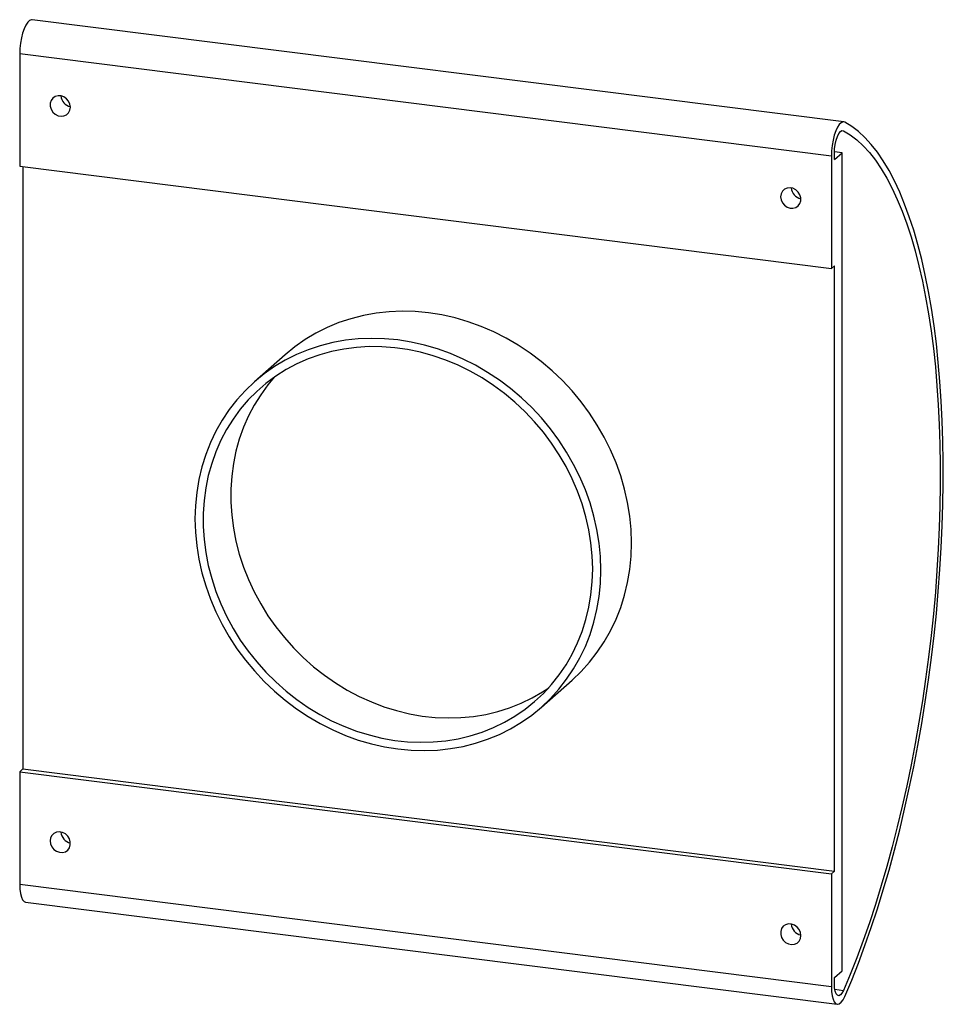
# Paper-space layout '_Dimétrica' of a CAD drawing. Header units: millimetres. Extents: x -96 to 117, y -114 to 113.
import ezdxf

# ---------------------------------------------------------------- set-up
doc = ezdxf.new("R2010")
doc.units = ezdxf.units.MM

psp = doc.layouts.new('_Dimétrica')

# ---------------------------------------------------------------- linework, layer by layer
at = {"color": 7, "linetype": 'Continuous', "lineweight": 25}
for p, q in [((93.94, 89.6), (-93.14, 113.17)), ((-96.02, 105.34), (91.07, 81.77)), ((-96.02, 105.34), (-96.02, 79.37)), ((93.52, 87.6), (93.85, 87.56)), ((91.07, 81.77), (91.07, 55.8)), ((91.77, 80.94), (93.54, 82.5)), ((91.77, 80.94), (91.77, 82.4)), ((93.54, 82.5), (91.78, 82.72)), ((93.54, -106.07), (93.54, 82.5)), ((-96.02, 79.37), (91.07, 55.8)), ((-95.31, 79.28), (-95.31, -59.54)), ((91.07, 55.8), (91.77, 56.42)), ((91.77, -83.11), (91.77, 56.42)), ((-34.84, 35.94), (-41.91, 29.7)), ((24.23, -45.3), (31.3, -39.06)), ((-95.31, -59.54), (-96.02, -60.17)), ((-96.02, -60.17), (-96.02, -86.14)), ((-96.02, -60.17), (91.07, -83.74)), ((-95.31, -59.54), (91.77, -83.11)), ((91.77, -83.11), (91.07, -83.74)), ((91.07, -83.74), (91.07, -109.71)), ((-96.02, -86.14), (91.07, -109.71)), ((-94.64, -90.22), (92.44, -113.79)), ((91.77, -107.63), (93.54, -106.07)), ((91.77, -109.09), (91.77, -107.63)), ((91.86, -110.33), (93.85, -110.58))]:
    psp.add_line(p, q, dxfattribs=at)
at = {"color": 7, "linetype": 'Continuous', "lineweight": 25, "flags": 128}
for points in [[(-93.14, 113.17), (-93.3, 113.17), (-93.73, 113), (-94.17, 112.58), (-94.59, 111.94), (-94.99, 111.1), (-95.34, 110.09), (-95.62, 108.97), (-95.84, 107.76), (-95.97, 106.54), (-96.02, 105.34)], [(-84.32, 92.98), (-84.43, 93.69), (-84.73, 94.36), (-85.2, 94.94), (-85.81, 95.36), (-86.49, 95.61), (-87.18, 95.64), (-87.83, 95.47), (-88.38, 95.1), (-88.77, 94.56), (-88.97, 93.92), (-88.97, 93.22), (-88.77, 92.52), (-88.38, 91.89), (-87.83, 91.38), (-87.18, 91.04), (-86.49, 90.9), (-85.81, 90.98), (-85.2, 91.25), (-84.73, 91.71), (-84.43, 92.3), (-84.32, 92.98)], [(94.18, 89.52), (93.78, 89.6), (93.35, 89.43), (92.91, 89.01), (92.49, 88.37), (92.1, 87.53), (91.75, 86.52), (91.46, 85.4), (91.24, 84.19), (91.11, 82.97), (91.07, 81.77)], [(94.18, -111.96), (95.77, -108.2), (97.31, -104.29), (98.82, -100.25), (100.28, -96.09), (101.69, -91.8), (103.05, -87.4), (104.36, -82.89), (105.62, -78.29), (106.82, -73.6), (107.96, -68.82), (109.04, -63.98), (110.05, -59.07), (111.01, -54.11), (111.89, -49.1), (112.71, -44.06), (113.46, -38.98), (114.13, -33.89), (114.74, -28.8), (115.27, -23.7), (115.73, -18.61), (116.11, -13.54), (116.42, -8.5), (116.65, -3.49), (116.8, 1.47), (116.88, 6.37), (116.88, 11.22), (116.8, 15.98), (116.65, 20.67), (116.42, 25.27), (116.11, 29.77), (115.73, 34.17), (115.27, 38.45), (114.74, 42.61), (114.13, 46.64), (113.46, 50.54), (112.71, 54.29), (111.89, 57.89), (111.01, 61.34), (110.05, 64.62), (109.04, 67.74), (107.96, 70.68), (106.82, 73.44), (105.62, 76.02), (104.36, 78.41), (103.05, 80.6), (101.69, 82.6), (100.28, 84.4), (98.82, 85.99), (97.31, 87.38), (95.77, 88.55), (94.18, 89.52)], [(91.77, 82.4), (91.82, 83.4), (91.96, 84.42), (92.17, 85.38), (92.46, 86.23), (92.79, 86.92), (93.15, 87.38), (93.51, 87.6), (93.85, 87.56)], [(93.85, 87.56), (95.41, 86.61), (96.93, 85.45), (98.41, 84.09), (99.84, 82.53), (101.23, 80.76), (102.57, 78.79), (103.86, 76.63), (105.1, 74.29), (106.28, 71.75), (107.4, 69.03), (108.46, 66.14), (109.46, 63.08), (110.4, 59.85), (111.27, 56.46), (112.07, 52.92), (112.81, 49.23), (113.47, 45.39), (114.07, 41.43), (114.59, 37.34), (115.04, 33.13), (115.41, 28.8), (115.72, 24.38), (115.94, 19.85), (116.09, 15.24), (116.17, 10.55), (116.17, 5.79), (116.09, 0.97), (115.94, -3.91), (115.72, -8.83), (115.41, -13.79), (115.04, -18.78), (114.59, -23.78), (114.07, -28.8), (113.47, -33.81), (112.81, -38.82), (112.07, -43.81), (111.27, -48.77), (110.4, -53.69), (109.46, -58.57), (108.46, -63.4), (107.4, -68.16), (106.28, -72.86), (105.1, -77.47), (103.86, -82), (102.57, -86.43), (101.23, -90.76), (99.84, -94.98), (98.41, -99.08), (96.93, -103.05), (95.41, -106.89), (93.85, -110.58)], [(79.37, 72.36), (79.48, 71.65), (79.78, 70.98), (80.25, 70.4), (80.86, 69.98), (81.54, 69.74), (82.23, 69.7), (82.88, 69.88), (83.43, 70.24), (83.82, 70.78), (84.02, 71.42), (84.02, 72.12), (83.82, 72.82), (83.43, 73.45), (82.88, 73.96), (82.23, 74.3), (81.54, 74.44), (80.86, 74.37), (80.25, 74.09), (79.78, 73.63), (79.48, 73.04), (79.37, 72.36)], [(31.3, -39.06), (33.4, -37.07), (35.34, -34.93), (37.12, -32.65), (38.74, -30.23), (40.18, -27.69), (41.44, -25.04), (42.52, -22.29), (43.41, -19.45), (44.1, -16.54), (44.6, -13.55), (44.9, -10.52), (45, -7.45), (44.9, -4.36), (44.6, -1.25), (44.1, 1.86), (43.41, 4.95), (42.52, 8.01), (41.44, 11.04), (40.18, 14.01), (38.74, 16.91), (37.12, 19.73), (35.34, 22.46), (33.4, 25.09), (31.3, 27.61), (29.07, 30), (26.7, 32.25), (24.22, 34.36), (21.62, 36.32), (18.92, 38.11), (16.13, 39.74), (13.27, 41.19), (10.34, 42.45), (7.36, 43.53), (4.34, 44.41), (1.29, 45.1), (-1.77, 45.58), (-4.83, 45.87), (-7.87, 45.95), (-10.89, 45.83), (-13.87, 45.5), (-16.8, 44.97), (-19.67, 44.25), (-22.45, 43.33), (-25.15, 42.21), (-27.75, 40.91), (-30.24, 39.43), (-32.61, 37.77), (-34.84, 35.94)], [(37.93, -13.69), (37.83, -10.59), (37.53, -7.48), (37.03, -4.38), (36.34, -1.29), (35.45, 1.78), (34.37, 4.8), (33.11, 7.77), (31.67, 10.67), (30.05, 13.5), (28.27, 16.23), (26.33, 18.86), (24.23, 21.37), (22, 23.76), (19.63, 26.02), (17.15, 28.13), (14.55, 30.08), (11.85, 31.88), (9.06, 33.5), (6.2, 34.95), (3.27, 36.21), (0.29, 37.29), (-2.73, 38.17), (-5.78, 38.86), (-8.84, 39.35), (-11.9, 39.63), (-14.94, 39.71), (-17.96, 39.59), (-20.94, 39.26), (-23.87, 38.74), (-26.74, 38.01), (-29.52, 37.09), (-32.22, 35.98), (-34.82, 34.67), (-37.31, 33.19), (-39.68, 31.53), (-41.91, 29.7), (-44, 27.72), (-45.94, 25.58), (-47.73, 23.29), (-49.34, 20.88), (-50.79, 18.34), (-52.05, 15.69), (-53.13, 12.94), (-54.02, 10.1), (-54.71, 7.18), (-55.21, 4.2), (-55.51, 1.17), (-55.61, -1.9), (-55.51, -5), (-55.21, -8.11), (-54.71, -11.21), (-54.02, -14.3), (-53.13, -17.37), (-52.05, -20.39), (-50.79, -23.36), (-49.34, -26.26), (-47.73, -29.09), (-45.94, -31.82), (-44, -34.45), (-41.91, -36.96), (-39.68, -39.35), (-37.31, -41.61), (-34.82, -43.72), (-32.22, -45.67), (-29.52, -47.47), (-26.74, -49.09), (-23.87, -50.54), (-20.94, -51.8), (-17.96, -52.88), (-14.94, -53.76), (-11.9, -54.45), (-8.84, -54.94), (-5.78, -55.22), (-2.73, -55.3), (0.29, -55.18), (3.27, -54.85), (6.2, -54.33), (9.06, -53.6), (11.85, -52.68), (14.55, -51.57), (17.15, -50.26), (19.63, -48.78), (22, -47.12), (24.23, -45.3), (26.33, -43.31), (28.27, -41.17), (30.05, -38.88), (31.67, -36.47), (33.11, -33.93), (34.37, -31.28), (35.45, -28.53), (36.34, -25.69), (37.03, -22.77), (37.53, -19.79), (37.83, -16.76), (37.93, -13.69)], [(36.06, -13.45), (35.96, -10.45), (35.67, -7.43), (35.18, -4.42), (34.5, -1.42), (33.63, 1.55), (32.57, 4.48), (31.33, 7.35), (29.92, 10.16), (28.34, 12.9), (26.59, 15.54), (24.69, 18.08), (22.65, 20.5), (20.46, 22.8), (18.15, 24.97), (15.72, 27), (13.18, 28.87), (10.55, 30.58), (7.83, 32.13), (5.04, 33.5), (2.18, 34.69), (-0.72, 35.69), (-3.65, 36.5), (-6.61, 37.12), (-9.58, 37.55), (-12.55, 37.77), (-15.5, 37.8), (-18.42, 37.62), (-21.29, 37.25), (-24.12, 36.68), (-26.87, 35.92), (-29.55, 34.97), (-32.14, 33.82), (-34.63, 32.5), (-37, 31), (-39.25, 29.33), (-41.37, 27.5), (-43.34, 25.51), (-45.16, 23.38), (-46.83, 21.11), (-48.33, 18.72), (-49.65, 16.21), (-50.8, 13.59), (-51.76, 10.88), (-52.54, 8.09), (-53.13, 5.23), (-53.52, 2.32), (-53.71, -0.65), (-53.71, -3.64), (-53.52, -6.65), (-53.13, -9.66), (-52.54, -12.67), (-51.76, -15.66), (-50.8, -18.61), (-49.65, -21.51), (-48.33, -24.36), (-46.83, -27.13), (-45.16, -29.82), (-43.34, -32.41), (-41.37, -34.89), (-39.25, -37.26), (-37, -39.5), (-34.63, -41.59), (-32.14, -43.54), (-29.55, -45.34), (-26.87, -46.97), (-24.12, -48.42), (-21.29, -49.7), (-18.42, -50.8), (-15.5, -51.71), (-12.55, -52.43), (-9.58, -52.95), (-6.61, -53.27), (-3.65, -53.4), (-0.72, -53.33), (2.18, -53.05), (5.04, -52.58), (7.83, -51.92), (10.55, -51.06), (13.18, -50.01), (15.72, -48.77), (18.15, -47.36), (20.46, -45.78), (22.65, -44.03), (24.69, -42.12), (26.59, -40.06), (28.34, -37.85), (29.92, -35.52), (31.33, -33.07), (32.57, -30.5), (33.63, -27.84), (34.5, -25.09), (35.18, -22.26), (35.67, -19.37), (35.96, -16.43), (36.06, -13.45)], [(-37.25, 30.83), (-38.8, 28.99), (-40.46, 26.73), (-41.96, 24.33), (-43.29, 21.82), (-44.44, 19.21), (-45.4, 16.5), (-46.18, 13.71), (-46.76, 10.85), (-47.15, 7.93), (-47.35, 4.97), (-47.35, 1.97), (-47.15, -1.04), (-46.76, -4.05), (-46.18, -7.06), (-45.4, -10.05), (-44.44, -13), (-43.29, -15.9), (-41.96, -18.75), (-40.46, -21.52), (-38.8, -24.21), (-36.98, -26.8), (-35, -29.28), (-32.88, -31.65), (-30.64, -33.88), (-28.26, -35.98), (-25.78, -37.93), (-23.19, -39.72), (-20.51, -41.35), (-17.75, -42.81), (-14.93, -44.09), (-12.05, -45.19), (-9.13, -46.1), (-6.18, -46.82), (-3.22, -47.34), (-0.25, -47.66), (2.71, -47.79), (5.65, -47.71), (8.55, -47.44), (11.4, -46.97), (14.19, -46.3), (16.91, -45.44), (19.55, -44.4), (22.08, -43.16), (24.51, -41.75), (25.93, -40.81)], [(-89, -76.13), (-88.9, -76.84), (-88.59, -77.51), (-88.12, -78.09), (-87.52, -78.52), (-86.84, -78.76), (-86.14, -78.79), (-85.49, -78.62), (-84.95, -78.25), (-84.56, -77.72), (-84.35, -77.07), (-84.35, -76.37), (-84.56, -75.67), (-84.95, -75.04), (-85.49, -74.53), (-86.14, -74.2), (-86.84, -74.06), (-87.52, -74.13), (-88.12, -74.4), (-88.59, -74.86), (-88.9, -75.45), (-89, -76.13)], [(-96.02, -86.14), (-95.97, -87.26), (-95.84, -88.25), (-95.62, -89.07), (-95.34, -89.69), (-94.99, -90.08), (-94.64, -90.22)], [(84.05, -97.94), (83.95, -97.23), (83.64, -96.56), (83.17, -95.98), (82.57, -95.56), (81.89, -95.31), (81.19, -95.28), (80.54, -95.45), (80, -95.82), (79.61, -96.35), (79.4, -97), (79.4, -97.7), (79.61, -98.4), (80, -99.03), (80.54, -99.54), (81.19, -99.87), (81.89, -100.01), (82.57, -99.94), (83.17, -99.67), (83.64, -99.21), (83.95, -98.62), (84.05, -97.94)], [(91.07, -109.71), (91.11, -110.83), (91.24, -111.82), (91.46, -112.64), (91.75, -113.26), (92.1, -113.65), (92.49, -113.8), (92.91, -113.69), (93.35, -113.34), (93.78, -112.75), (94.18, -111.96)], [(93.85, -110.58), (93.51, -111.22), (93.15, -111.64), (92.79, -111.81), (92.46, -111.71), (92.17, -111.36), (91.96, -110.78), (91.82, -110), (91.77, -109.09)]]:
    psp.add_lwpolyline(points, dxfattribs=at)
at = {"color": 7, "linetype": 'Continuous', "lineweight": 25}
for centre in [(-83.8, 95.8), (84.57, 74.59), (-83.8, -73.91), (84.57, -95.12)]:
    psp.add_arc(centre, 2.73, 183.9448, 258.8744, dxfattribs=at)

doc.saveas('drawing.dxf')
